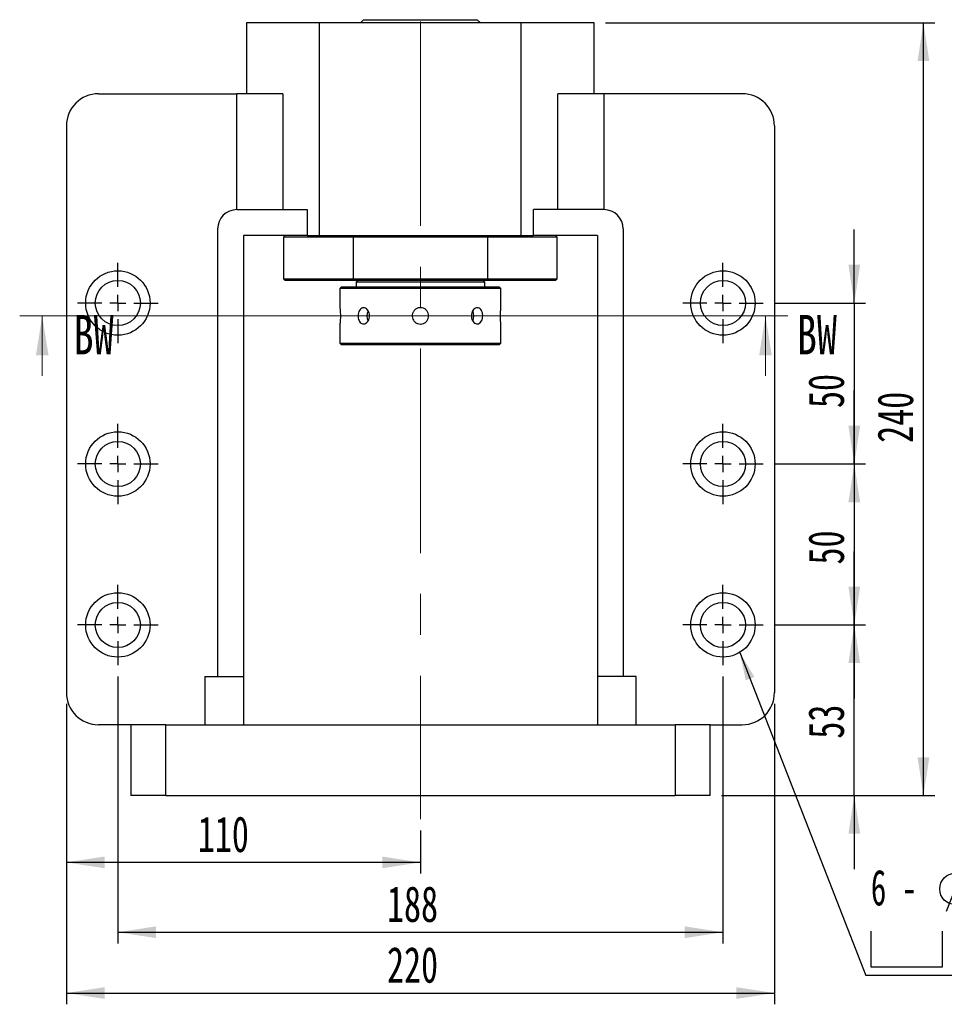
# Paper-space layout 'MBCK30L-I' of a CAD drawing. Header units: millimetres. Extents: x 19 to 332, y 6 to 190.
# Tile 2 of 5: x 19 to 101, y 94 to 182. Entities that reach past the tile are written whole.
import ezdxf

# ---------------------------------------------------------------- set-up
doc = ezdxf.new("R2010")
doc.units = ezdxf.units.MM
doc.linetypes.add('CENTERX2', pattern=[20.32, 12.7, -2.54, 2.54, -2.54])
doc.layers.add('圖層0', color=7, linetype='Continuous')
doc.styles.add('SLDTEXTSTYLE0', font='TXT', dxfattribs={"width": 0.7})
doc.styles.add('SLDTEXTSTYLE1', font='TXT', dxfattribs={"width": 0.7, "bigfont": 'bigfont'})
doc.styles.add('SLDTEXTSTYLE2', font='TXT', dxfattribs={"width": 0.75})
doc.styles.add('SLDTEXTSTYLE3', font='TXT', dxfattribs={"width": 0.633333})
doc.dimstyles.new('SLDDIMSTYLE1', dxfattribs={"dimtxt": 0.18, "dimasz": 2.5, "dimexe": 0, "dimexo": 0.0625, "dimgap": 0, "dimtad": 0, "dimtih": 1, "dimtoh": 1, "dimdec": 0, "dimrnd": 1e-09, "dimzin": 0, "dimdsep": 46, "dimtxsty": 'Standard', "dimsah": 1, "dimcen": 0.09, "dimadec": 0, "dimazin": 0, "dimtfac": 2.5, "dimtdec": 0, "dimtofl": 0, "dimtmove": 0, "dimatfit": 3, "dimfxl": 0, "dimfrac": 2, "dimtolj": 1, "dimtzin": 0, "dimarcsym": 0})
doc.dimstyles.new('SLDDIMSTYLE2', dxfattribs={"dimtxt": 3.389974, "dimasz": 2.5, "dimexe": 0, "dimexo": 0.0625, "dimgap": 0.847493, "dimtad": 1, "dimlfac": 3.5, "dimrnd": 1e-09, "dimzin": 12, "dimdsep": 46, "dimtxsty": 'SLDTEXTSTYLE0', "dimsah": 1, "dimcen": 0.09, "dimadec": 0, "dimazin": 3, "dimtfac": 1, "dimtmove": 0, "dimatfit": 0, "dimfxl": 0, "dimfrac": 2, "dimtolj": 1, "dimtzin": 12, "dimarcsym": 0})
doc.dimstyles.new('SLDDIMSTYLE3', dxfattribs={"dimtxt": 3.389974, "dimasz": 2.5, "dimexe": 0, "dimexo": 0.0625, "dimgap": 0.847493, "dimtad": 1, "dimlfac": 3.5, "dimrnd": 1e-09, "dimzin": 12, "dimdsep": 46, "dimtxsty": 'SLDTEXTSTYLE0', "dimsah": 1, "dimcen": 0.09, "dimadec": 0, "dimazin": 3, "dimtfac": 1, "dimtofl": 0, "dimtmove": 0, "dimatfit": 3, "dimfxl": 0, "dimfrac": 2, "dimtolj": 1, "dimtzin": 12, "dimarcsym": 0})

# ---------------------------------------------------------------- blocks, each defined once
blk = doc.blocks.new('_D_18')
at = {"layer": '圖層0', "color": 7}
for p, q in [((93.001, 156.665), (93.001, 163.184)), ((85.915, 156.665), (94.001, 156.665)), ((93.001, 156.665), (93.001, 142.379)), ((85.915, 142.379), (94.001, 142.379)), ((93.001, 142.379), (93.001, 135.86))]:
    blk.add_line(p, q, dxfattribs=at)
for points in [[(93.001, 156.665), (93.522, 160.055), (92.479, 160.055)], [(93.001, 142.379), (92.479, 138.989), (93.522, 138.989)]]:
    blk.add_solid(points, dxfattribs=at)
at = {"layer": '圖層0', "color": 7, "insert": (88.908, 147.344), "char_height": 3.175, "attachment_point": 1, "rotation": 90, "style": 'SLDTEXTSTYLE0'}
blk.add_mtext('50', dxfattribs=at)
blk = doc.blocks.new('_D_19')
at = {"layer": '圖層0', "color": 7}
for p, q in [((93.001, 142.379), (93.001, 148.898)), ((85.915, 142.379), (94.001, 142.379)), ((93.001, 142.379), (93.001, 128.093)), ((85.915, 128.093), (94.001, 128.093)), ((93.001, 128.093), (93.001, 121.574))]:
    blk.add_line(p, q, dxfattribs=at)
for points in [[(93.001, 142.379), (93.522, 145.769), (92.479, 145.769)], [(93.001, 128.093), (92.479, 124.703), (93.522, 124.703)]]:
    blk.add_solid(points, dxfattribs=at)
at = {"layer": '圖層0', "color": 7, "insert": (88.908, 133.458), "char_height": 3.175, "attachment_point": 1, "rotation": 90, "style": 'SLDTEXTSTYLE0'}
blk.add_mtext('50', dxfattribs=at)
blk = doc.blocks.new('_D_20')
at = {"layer": '圖層0', "color": 7}
for p, q in [((93.001, 128.093), (93.001, 134.613)), ((85.915, 128.093), (94.001, 128.093)), ((93.001, 112.95), (93.001, 128.093)), ((81.201, 112.95), (94.001, 112.95)), ((93.001, 112.95), (93.001, 106.431))]:
    blk.add_line(p, q, dxfattribs=at)
for points in [[(93.001, 128.093), (93.522, 131.483), (92.479, 131.483)], [(93.001, 112.95), (92.479, 109.561), (93.522, 109.561)]]:
    blk.add_solid(points, dxfattribs=at)
at = {"layer": '圖層0', "color": 7, "insert": (88.908, 117.998), "char_height": 3.175, "attachment_point": 1, "rotation": 90, "style": 'SLDTEXTSTYLE0'}
blk.add_mtext('53', dxfattribs=at)
blk = doc.blocks.new('_D_21')
at = {"layer": '圖層0', "color": 7}
for p, q in [((27.63, 123.522), (27.63, 99.824)), ((81.344, 123.522), (81.344, 99.824)), ((27.63, 100.824), (81.344, 100.824))]:
    blk.add_line(p, q, dxfattribs=at)
for points in [[(27.63, 100.824), (31.02, 100.302), (31.02, 101.346)], [(81.344, 100.824), (77.954, 101.346), (77.954, 100.302)]]:
    blk.add_solid(points, dxfattribs=at)
at = {"layer": '圖層0', "color": 7, "insert": (51.518, 104.917), "char_height": 3.175, "attachment_point": 1, "style": 'SLDTEXTSTYLE0'}
blk.add_mtext('188', dxfattribs=at)
blk = doc.blocks.new('_D_22')
at = {"layer": '圖層0', "color": 7}
for p, q in [((23.058, 121.093), (23.058, 94.429)), ((85.915, 121.093), (85.915, 94.429)), ((23.058, 95.429), (85.915, 95.429))]:
    blk.add_line(p, q, dxfattribs=at)
for points in [[(23.058, 95.429), (26.448, 94.907), (26.448, 95.95)], [(85.915, 95.429), (82.525, 95.95), (82.525, 94.907)]]:
    blk.add_solid(points, dxfattribs=at)
at = {"layer": '圖層0', "color": 7, "insert": (51.518, 99.521), "char_height": 3.175, "attachment_point": 1, "style": 'SLDTEXTSTYLE0'}
blk.add_mtext('220', dxfattribs=at)
blk = doc.blocks.new('_D_23')
at = {"layer": '圖層0', "color": 7}
for p, q in [((23.058, 121.093), (23.058, 106.023)), ((54.487, 109.852), (54.487, 106.023)), ((54.487, 107.023), (23.058, 107.023))]:
    blk.add_line(p, q, dxfattribs=at)
for points in [[(23.058, 107.023), (26.448, 106.501), (26.448, 107.545)], [(54.487, 107.023), (51.097, 107.545), (51.097, 106.501)]]:
    blk.add_solid(points, dxfattribs=at)
at = {"layer": '圖層0', "color": 7, "insert": (34.728, 111.116), "char_height": 3.175, "attachment_point": 1, "style": 'SLDTEXTSTYLE0'}
blk.add_mtext('110', dxfattribs=at)
blk = doc.blocks.new('_D_24')
at = {"layer": '圖層0', "color": 7}
for p, q in [((70.915, 181.522), (100.14, 181.522)), ((99.14, 112.95), (99.14, 181.522)), ((81.201, 112.95), (100.14, 112.95))]:
    blk.add_line(p, q, dxfattribs=at)
for points in [[(99.14, 181.522), (98.619, 178.132), (99.662, 178.132)], [(99.14, 112.95), (99.662, 116.34), (98.619, 116.34)]]:
    blk.add_solid(points, dxfattribs=at)
at = {"layer": '圖層0', "color": 7, "insert": (95.048, 144.255), "char_height": 3.175, "attachment_point": 1, "rotation": 90, "style": 'SLDTEXTSTYLE0'}
blk.add_mtext('240', dxfattribs=at)
blk = doc.blocks.new('SW_SYMBOL_HOLE_DIAM')
at = {"layer": '圖層0', "color": 0}
blk.add_line((300, 0), (700, 1000), dxfattribs=at)
blk.add_circle((500, 500), 350, dxfattribs=at)
blk = doc.blocks.new('SW_SYMBOL_HOLE_SPOT')
at = {"layer": '圖層0', "color": 0}
for p, q in [((0, 875), (0, 75)), ((1600, 75), (1600, 875)), ((0, 75), (1600, 75))]:
    blk.add_line(p, q, dxfattribs=at)
blk = doc.blocks.new('SW_NOTE_6')
at = {"layer": '圖層0', "color": 0}
blk.add_line((21.858, 0), (0, 0), dxfattribs=at)
at = {"layer": '圖層0', "color": 0, "xscale": 0.003964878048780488, "yscale": 0.003964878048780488, "zscale": 0.003964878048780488}
for name, p in [('SW_SYMBOL_HOLE_DIAM', (5.957, 5.698)), ('SW_SYMBOL_HOLE_DIAM', (7.639, 0.465)), ('SW_SYMBOL_HOLE_SPOT', (0.442, 0.465))]:
    blk.add_blockref(name, p, dxfattribs=at)
at = {"layer": '圖層0', "color": 0, "char_height": 3.175, "attachment_point": 1}
for s, insert, style in [('14\\M+18AD1\\M+190FA', (9.979, 9.396), 'SLDTEXTSTYLE1'), ('6 -', (0.442, 9.396), 'SLDTEXTSTYLE3'), ('20', (11.66, 4.163), 'SLDTEXTSTYLE0')]:
    blk.add_mtext(s, dxfattribs=dict(at, insert=insert, style=style))
blk = doc.blocks.new('SW_CENTERMARKSYMBOL_11')
at = {"layer": '圖層0', "color": 0}
for p, q in [((0, 1.429), (0, 3.571)), ((-1.429, 0), (-3.571, 0)), ((0, 0), (-0.714, 0)), ((0, 0), (0, 0.714)), ((0, 0), (0, -0.714)), ((0, 0), (0.714, 0)), ((1.429, 0), (3.571, 0)), ((0, -1.429), (0, -3.571))]:
    blk.add_line(p, q, dxfattribs=at)
blk = doc.blocks.new('SW_CENTERMARKSYMBOL_12')
at = {"layer": '圖層0', "color": 0}
for p, q in [((0, 1.429), (0, 3.571)), ((-1.429, 0), (-3.571, 0)), ((0, 0), (-0.714, 0)), ((0, 0), (0, 0.714)), ((0, 0), (0, -0.714)), ((0, 0), (0.714, 0)), ((1.429, 0), (3.571, 0)), ((0, -1.429), (0, -3.571))]:
    blk.add_line(p, q, dxfattribs=at)
blk = doc.blocks.new('SW_CENTERMARKSYMBOL_13')
at = {"layer": '圖層0', "color": 0}
for p, q in [((0, 1.429), (0, 3.571)), ((-1.429, 0), (-3.571, 0)), ((0, 0), (-0.714, 0)), ((0, 0), (0, 0.714)), ((0, 0), (0, -0.714)), ((0, 0), (0.714, 0)), ((1.429, 0), (3.571, 0)), ((0, -1.429), (0, -3.571))]:
    blk.add_line(p, q, dxfattribs=at)
blk = doc.blocks.new('SW_CENTERMARKSYMBOL_14')
at = {"layer": '圖層0', "color": 0}
for p, q in [((0, 1.429), (0, 3.571)), ((-1.429, 0), (-3.571, 0)), ((0, 0), (-0.714, 0)), ((0, 0), (0, 0.714)), ((0, 0), (0, -0.714)), ((0, 0), (0.714, 0)), ((1.429, 0), (3.571, 0)), ((0, -1.429), (0, -3.571))]:
    blk.add_line(p, q, dxfattribs=at)
blk = doc.blocks.new('SW_CENTERMARKSYMBOL_15')
at = {"layer": '圖層0', "color": 0}
for p, q in [((0, 1.429), (0, 3.571)), ((-1.429, 0), (-3.571, 0)), ((0, 0), (-0.714, 0)), ((0, 0), (0, 0.714)), ((0, 0), (0, -0.714)), ((0, 0), (0.714, 0)), ((1.429, 0), (3.571, 0)), ((0, -1.429), (0, -3.571))]:
    blk.add_line(p, q, dxfattribs=at)
blk = doc.blocks.new('SW_CENTERMARKSYMBOL_16')
at = {"layer": '圖層0', "color": 0}
for p, q in [((0, 1.429), (0, 3.571)), ((-1.429, 0), (-3.571, 0)), ((0, 0), (-0.714, 0)), ((0, 0), (0, 0.714)), ((0, 0), (0, -0.714)), ((0, 0), (0.714, 0)), ((1.429, 0), (3.571, 0)), ((0, -1.429), (0, -3.571))]:
    blk.add_line(p, q, dxfattribs=at)

psp = doc.layouts.new('MBCK30L-I')

# ---------------------------------------------------------------- linework, layer by layer
at = {"color": 7, "linetype": 'Continuous', "lineweight": 25}
for p, q in [((49.4439, 181.8076), (49.1582, 181.5219)), ((49.4439, 181.8076), (59.5296, 181.8076)), ((59.8153, 181.5219), (59.5296, 181.8076)), ((39.0582, 181.5219), (39.0582, 175.2362)), ((45.5425, 181.5219), (39.0582, 181.5219)), ((63.431, 181.5219), (45.5425, 181.5219)), ((45.5425, 162.6648), (45.5425, 181.5219)), ((63.431, 162.6648), (63.431, 181.5219)), ((69.9153, 181.5219), (63.431, 181.5219)), ((69.9153, 175.2362), (69.9153, 181.5219)), ((25.9153, 175.2362), (38.2035, 175.2362)), ((38.2035, 164.9505), (38.2035, 175.2362)), ((42.2743, 175.2362), (38.2035, 175.2362)), ((42.2743, 175.2362), (42.2743, 164.9505)), ((66.6992, 164.9505), (66.6992, 175.2362)), ((70.77, 175.2362), (66.6992, 175.2362)), ((70.77, 175.2362), (70.77, 164.9505)), ((83.0582, 175.2362), (70.77, 175.2362)), ((23.0582, 172.3791), (23.0582, 122.0933)), ((85.9153, 172.3791), (85.9153, 122.0933)), ((38.201, 164.9505), (44.446, 164.9505)), ((44.446, 164.9505), (44.446, 162.6648)), ((64.5275, 162.6648), (64.5275, 164.9505)), ((70.7725, 164.9505), (64.5275, 164.9505)), ((36.4868, 163.2362), (36.4868, 123.5219)), ((44.446, 162.6648), (38.7725, 162.6648)), ((38.7725, 162.6648), (38.7725, 123.5219)), ((42.4868, 162.6648), (42.3439, 162.5219)), ((44.446, 162.6648), (45.5425, 162.6648)), ((45.5425, 162.6648), (63.431, 162.6648)), ((48.55, 162.6648), (48.5123, 162.5219)), ((60.4612, 162.5219), (60.4235, 162.6648)), ((63.431, 162.6648), (64.5275, 162.6648)), ((70.201, 162.6648), (64.5275, 162.6648)), ((66.6296, 162.5219), (66.4868, 162.6648)), ((70.201, 162.6648), (70.201, 123.5219)), ((72.4868, 163.2362), (72.4868, 123.5219)), ((42.3439, 162.5219), (42.3439, 158.8076)), ((48.5123, 162.5219), (42.3439, 162.5219)), ((60.4612, 162.5219), (48.5123, 162.5219)), ((48.5123, 162.5219), (48.5123, 158.8076)), ((60.4612, 158.8076), (60.4612, 162.5219)), ((66.6296, 162.5219), (60.4612, 162.5219)), ((66.6296, 158.8076), (66.6296, 162.5219)), ((42.3439, 158.8076), (42.4868, 158.6648)), ((42.3439, 158.8076), (48.5123, 158.8076)), ((48.55, 158.6648), (42.4868, 158.6648)), ((48.5123, 158.8076), (60.4612, 158.8076)), ((48.5123, 158.8076), (48.55, 158.6648)), ((60.4235, 158.6648), (48.55, 158.6648)), ((48.9153, 158.6648), (48.7725, 158.5219)), ((48.7725, 158.5219), (48.7725, 158.0933)), ((54.4868, 158.5219), (48.7725, 158.5219)), ((60.201, 158.5219), (54.4868, 158.5219)), ((60.201, 158.5219), (60.0582, 158.6648)), ((60.201, 158.0933), (60.201, 158.5219)), ((60.4235, 158.6648), (60.4612, 158.8076)), ((66.4868, 158.6648), (60.4235, 158.6648)), ((60.4612, 158.8076), (66.6296, 158.8076)), ((66.4868, 158.6648), (66.6296, 158.8076)), ((47.4868, 158.0933), (47.3439, 157.9505)), ((47.3439, 157.9505), (47.3439, 156.2505)), ((54.4868, 157.9505), (47.3439, 157.9505)), ((47.4868, 158.0933), (54.4868, 158.0933)), ((54.4868, 158.0933), (61.4868, 158.0933)), ((61.6296, 157.9505), (54.4868, 157.9505)), ((61.6296, 157.9505), (61.4868, 158.0933)), ((61.6296, 156.2414), (61.6296, 157.9505)), ((47.3439, 154.8024), (47.3439, 153.0933)), ((61.6296, 153.0933), (61.6296, 154.7933)), ((47.3439, 153.0933), (47.4868, 152.9505)), ((47.3439, 153.0933), (61.6296, 153.0933)), ((61.4868, 152.9505), (47.4868, 152.9505)), ((61.4868, 152.9505), (61.6296, 153.0933)), ((35.3439, 123.5219), (38.7725, 123.5219)), ((35.3439, 123.5219), (35.3439, 119.2362)), ((38.7725, 123.5219), (38.7725, 119.2362)), ((73.6296, 123.5219), (70.201, 123.5219)), ((70.201, 123.5219), (70.201, 119.2362)), ((73.6296, 119.2362), (73.6296, 123.5219)), ((28.7725, 119.2362), (25.9153, 119.2362)), ((31.8878, 119.2362), (28.7725, 119.2362)), ((28.7725, 119.2362), (28.7725, 112.9505)), ((31.8878, 112.9505), (31.8878, 119.2362)), ((31.8878, 119.2362), (77.0857, 119.2362)), ((77.0857, 119.2362), (77.0857, 112.9505)), ((80.201, 119.2362), (77.0857, 119.2362)), ((80.201, 112.9505), (80.201, 119.2362)), ((80.201, 119.2362), (83.0582, 119.2362)), ((31.8878, 112.9505), (28.7725, 112.9505)), ((31.8878, 112.9505), (77.0857, 112.9505)), ((80.201, 112.9505), (77.0857, 112.9505))]:
    psp.add_line(p, q, dxfattribs=at)
at = {"color": 7, "linetype": 'Continuous', "lineweight": 18}
for p, q in [((87.1163, 155.5225), (18.9151, 155.5225)), ((20.9151, 150.2025), (20.9151, 155.5225)), ((85.1163, 150.2025), (85.1163, 155.5225))]:
    psp.add_line(p, q, dxfattribs=at)
at = {"color": 7, "linetype": 'Continuous', "lineweight": 25, "flags": 128}
for points in [[(59.2345, 155.5219), (59.2071, 155.7538), (59.1306, 155.9558)], [(59.1303, 155.0875), (59.2071, 155.29), (59.2345, 155.5219)]]:
    psp.add_lwpolyline(points, dxfattribs=at)
at = {"color": 7, "linetype": 'Continuous', "lineweight": 25}
for centre, radius in [((27.6296, 156.6648), 2.8571), ((81.3439, 156.6648), 2.8571), ((27.6296, 156.6648), 2), ((81.3439, 156.6648), 2), ((27.6296, 142.379), 2.8571), ((81.3439, 142.379), 2.8571), ((27.6296, 142.379), 2), ((81.3439, 142.379), 2), ((27.6296, 128.0933), 2.8571), ((81.3439, 128.0933), 2.8571), ((27.6296, 128.0933), 2), ((81.3439, 128.0933), 2)]:
    psp.add_circle(centre, radius, dxfattribs=at)
for centre, radius, start, end in [((25.9153, 172.379), 2.8571, 90, 180), ((83.0582, 172.379), 2.8571, 0, 90), ((38.201, 163.2362), 1.7143, 90, 180), ((70.7725, 163.2362), 1.7143, 0, 90), ((50.6752, 155.522), 0.9386, 152.464326, 207.836137), ((25.9153, 122.0933), 2.8571, 180, 270), ((83.0582, 122.0933), 2.8571, 270, 0)]:
    psp.add_arc(centre, radius, start, end, dxfattribs=at)
for points, knots in [([(47.3439, 156.2505), (47.3447, 156.2425), (47.3464, 156.2264), (47.3581, 156.1016), (47.3712, 155.9174), (47.3806, 155.6867), (47.3821, 155.438), (47.375, 155.1996), (47.3624, 154.9958), (47.3503, 154.8563), (47.3435, 154.7896), (47.3446, 154.7999), (47.3448, 154.8024)], [0, 0, 0, 0, 0.106992, 0.2139712, 0.3212956, 0.4288554, 0.5360352, 0.6428144, 0.7497967, 0.8572672, 0.9647528, 1, 1, 1, 1]), ([(49.9664, 155.5219), (49.9603, 155.4418), (49.948, 155.2816), (49.8534, 155.0683), (49.7168, 154.9056), (49.5505, 154.8121), (49.3772, 154.7987), (49.2165, 154.8664), (49.0845, 155.0074), (48.9932, 155.2066), (48.9504, 155.4415), (48.9594, 155.6851), (49.0191, 155.9099), (49.1251, 156.0916), (49.2688, 156.2095), (49.4363, 156.2498), (49.6091, 156.2083), (49.7675, 156.0901), (49.8904, 155.908), (49.9569, 155.7075), (49.9637, 155.5746), (49.9664, 155.5219)], [0, 0, 0, 0, 0.0535056, 0.1070049, 0.1606727, 0.2144511, 0.2680473, 0.3214536, 0.3749558, 0.4286917, 0.4824365, 0.5359475, 0.5893499, 0.6429343, 0.6967106, 0.7503882, 0.8038327, 0.8572713, 0.9109395, 0.9647183, 1, 1, 1, 1]), ([(54.4868, 154.7933), (54.4051, 154.8013), (54.2417, 154.8174), (54.0241, 154.9422), (53.8581, 155.1265), (53.7627, 155.3571), (53.7491, 155.6057), (53.8181, 155.8444), (53.9619, 156.047), (54.165, 156.1911), (54.4046, 156.2599), (54.653, 156.2455), (54.8824, 156.1501), (55.0676, 155.9844), (55.188, 155.7662), (55.2292, 155.5203), (55.187, 155.2754), (55.0665, 155.058), (54.8809, 154.8934), (54.6762, 154.8058), (54.5406, 154.7969), (54.4868, 154.7933)], [0, 0, 0, 0, 0.0534991, 0.1069913, 0.1606571, 0.2144392, 0.2680321, 0.3214246, 0.3749188, 0.4286575, 0.4824033, 0.5359087, 0.5893015, 0.6428819, 0.6966604, 0.750339, 0.803772, 0.8571986, 0.9108671, 0.9646491, 1, 1, 1, 1]), ([(60.0173, 155.5219), (60.0123, 155.4418), (60.0023, 155.2816), (59.9237, 155.0683), (59.8049, 154.9056), (59.6514, 154.8121), (59.48, 154.7987), (59.3097, 154.8664), (59.1608, 155.0074), (59.0524, 155.2066), (58.9999, 155.4415), (59.011, 155.6851), (59.0836, 155.9099), (59.2075, 156.0916), (59.3664, 156.2095), (59.5398, 156.2498), (59.7066, 156.2083), (59.8497, 156.0901), (59.9548, 155.908), (60.0095, 155.7075), (60.0151, 155.5746), (60.0173, 155.5219)], [0, 0, 0, 0, 0.0535056, 0.1070049, 0.1606727, 0.2144511, 0.2680473, 0.3214536, 0.3749558, 0.4286917, 0.4824365, 0.5359475, 0.5893499, 0.6429343, 0.6967106, 0.7503882, 0.8038327, 0.8572713, 0.9109395, 0.9647183, 1, 1, 1, 1]), ([(61.6296, 154.7933), (61.6288, 154.8013), (61.6271, 154.8174), (61.6154, 154.9422), (61.6023, 155.1265), (61.5929, 155.3571), (61.5914, 155.6058), (61.5985, 155.8442), (61.6111, 156.048), (61.6232, 156.1875), (61.63, 156.2542), (61.629, 156.2439), (61.6287, 156.2414)], [0, 0, 0, 0, 0.1069923, 0.2139706, 0.3212963, 0.4288544, 0.5360342, 0.6428133, 0.7497956, 0.8572671, 0.9647527, 1, 1, 1, 1])]:
    psp.add_open_spline(points, degree=3, knots=knots, dxfattribs=at)
at = {"color": 7, "linetype": 'Continuous', "lineweight": 18}
for points in [[(20.9151, 155.5225), (20.3551, 152.0225), (21.4751, 152.0225)], [(85.1163, 155.5225), (84.5563, 152.0225), (85.6763, 152.0225)]]:
    psp.add_solid(points, dxfattribs=at)
at = {"layer": '圖層0', "color": 7, "linetype": 'CENTERX2', "lineweight": 18, "ltscale": 1.428571}
psp.add_line((54.4868, 181.6457), (54.4868, 110.852), dxfattribs=at)

# ---------------------------------------------------------------- block references
at = {"layer": '圖層0', "color": 7}
for name, p in [('SW_CENTERMARKSYMBOL_12', (27.6296, 156.6648)), ('SW_CENTERMARKSYMBOL_11', (81.3439, 156.6648)), ('SW_CENTERMARKSYMBOL_13', (27.6296, 142.379)), ('SW_CENTERMARKSYMBOL_14', (81.3439, 142.379)), ('SW_CENTERMARKSYMBOL_16', (27.6296, 128.0933)), ('SW_CENTERMARKSYMBOL_15', (81.3439, 128.0933)), ('SW_NOTE_6', (94.0312, 96.9853))]:
    psp.add_blockref(name, p, dxfattribs=at)

# ---------------------------------------------------------------- texts
at = {"color": 7, "linetype": 'Continuous', "char_height": 3.5, "attachment_point": 1, "style": 'SLDTEXTSTYLE2'}
for insert in [(23.6956, 155.6089), (87.8968, 155.6089)]:
    psp.add_mtext('BW', dxfattribs=dict(at, insert=insert))

# ---------------------------------------------------------------- dimensions: what is measured, and where the dimension line sits
at = {"layer": '圖層0', "color": 7}
for base, p1, p2, angle, dimstyle, picture, middle in [((99.1404, 181.5219), (80.201, 112.9505), (69.9153, 181.5219), 90, 'SLDDIMSTYLE3', '_D_24', (99.1404, 147.2362)), ((93.0005, 142.379), (84.9153, 156.6648), (84.9153, 142.379), 90, 'SLDDIMSTYLE2', '_D_18', (93.0005, 149.3315)), ((93.0005, 128.0933), (84.9153, 142.379), (84.9153, 128.0933), 90, 'SLDDIMSTYLE2', '_D_19', (93.0005, 135.445)), ((93.0005, 128.0933), (80.201, 112.9505), (84.9153, 128.0933), 90, 'SLDDIMSTYLE2', '_D_20', (93.0005, 119.985)), ((81.3439, 100.824), (27.6296, 124.5219), (81.3439, 124.5219), 0, 'SLDDIMSTYLE3', '_D_21', (54.4991, 100.824))]:
    dim = psp.add_linear_dim(base=base, p1=p1, p2=p2, angle=angle, dimstyle=dimstyle, dxfattribs=at)
    dim.commit()
    dim.dimension.update_dxf_attribs({"geometry": picture, "text_midpoint": middle, "dimtype": 160})
for base, p1, p2, picture, middle in [((85.9153, 95.4287), (23.0582, 122.0933), (85.9153, 122.0933), '_D_22', (54.4991, 95.4287)), ((23.0582, 107.023), (54.4868, 110.852), (23.0582, 122.0933), '_D_23', (37.709, 107.023))]:
    dim = psp.add_linear_dim(base=base, p1=p1, p2=p2, dimstyle='SLDDIMSTYLE3', dxfattribs=at)
    dim.commit()
    dim.dimension.update_dxf_attribs({"geometry": picture, "text_midpoint": middle, "dimtype": 160})

# ---------------------------------------------------------------- leaders
psp.add_leader([(82.8393, 125.6588), (94.0312, 96.9853)], dimstyle='SLDDIMSTYLE1', dxfattribs=at)

doc.saveas('drawing.dxf')
